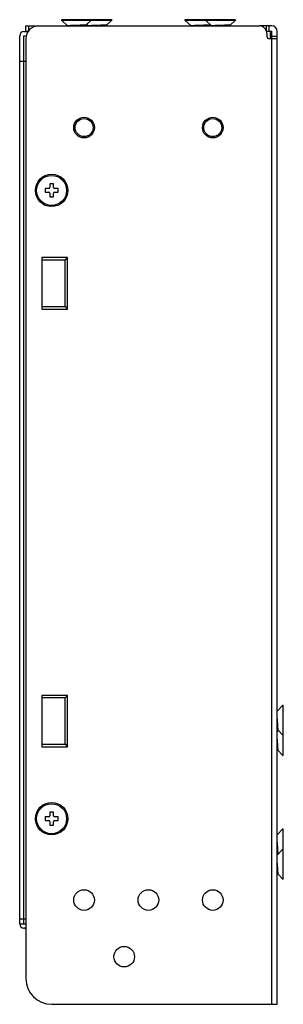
# Model space of a CAD drawing. Header units: millimetres. Extents: x 57 to 108, y 19 to 210.
import ezdxf

# ---------------------------------------------------------------- set-up
doc = ezdxf.new("R2010")
doc.units = ezdxf.units.MM
doc.header["$LTSCALE"] = 14.930504
doc.layers.get('0').update_dxf_attribs({"linetype": 'CONTINUOUS'})

msp = doc.modelspace()

# ---------------------------------------------------------------- linework, layer by layer
at = {"color": 7}
for p, q in [((57.98, 207.92), (57.98, 208.92)), ((57.98, 208.92), (103.28, 208.92)), ((58.48, 208.92), (58.48, 207.92)), ((64.87, 210.12), (64.87, 210.04)), ((74.69, 210.12), (64.87, 210.12)), ((66.05, 208.94), (64.87, 210.04)), ((64.87, 210.04), (74.69, 210.04)), ((69.45, 208.98), (69.68, 209.12)), ((69.45, 208.98), (69.45, 208.94)), ((69.51, 208.94), (70.69, 210.04)), ((69.68, 209.12), (69.51, 208.95)), ((70.05, 208.94), (69.78, 209.19)), ((70.69, 210.12), (70.69, 210.04)), ((73.45, 208.98), (73.68, 209.12)), ((73.45, 208.98), (73.45, 208.94)), ((73.51, 208.94), (74.69, 210.04)), ((73.68, 209.12), (73.51, 208.95)), ((74.69, 210.12), (74.69, 210.04)), ((88.87, 210.12), (88.87, 210.04)), ((98.69, 210.12), (88.87, 210.12)), ((90.05, 208.94), (88.87, 210.04)), ((88.87, 210.04), (98.69, 210.04)), ((92.87, 210.12), (92.87, 210.04)), ((94.05, 208.94), (92.87, 210.04)), ((93.45, 208.98), (93.68, 209.12)), ((93.45, 208.98), (93.45, 208.94)), ((93.51, 208.94), (93.78, 209.19)), ((93.68, 209.12), (93.51, 208.95)), ((97.45, 208.98), (97.68, 209.12)), ((97.45, 208.98), (97.45, 208.94)), ((97.51, 208.94), (98.69, 210.04)), ((97.68, 209.12), (97.51, 208.95)), ((98.69, 210.12), (98.69, 210.04)), ((105.78, 208.92), (103.28, 208.92)), ((104.71, 207.92), (104.71, 208.92)), ((105.19, 208.92), (105.19, 207.92)), ((56.78, 34.52), (56.78, 207.02)), ((57.58, 207.82), (58.43, 207.82)), ((57.58, 34.52), (57.58, 207.02)), ((57.58, 207.02), (58.18, 207.02)), ((57.98, 207.92), (58.48, 207.92)), ((104.71, 207.92), (105.78, 207.92)), ((104.78, 207.42), (104.78, 206.92)), ((105.49, 206.42), (105.49, 207.62)), ((105.49, 207.62), (105.68, 207.62)), ((105.68, 206.62), (105.49, 206.62)), ((105.68, 206.42), (105.68, 207.62)), ((105.78, 18.92), (105.78, 207.92)), ((105.78, 206.92), (106.78, 206.92)), ((106.78, 18.92), (106.78, 207.92)), ((57.98, 206.42), (57.98, 23.92)), ((106.78, 206.42), (105.28, 206.42)), ((57.98, 202.02), (56.78, 202.02)), ((57.58, 202.06), (57.98, 202.06)), ((62.63, 178.22), (62.63, 177.52)), ((63.33, 178.22), (62.63, 178.22)), ((63.33, 177.52), (63.33, 178.22)), ((61.73, 177.32), (61.73, 176.62)), ((62.43, 177.32), (61.73, 177.32)), ((61.73, 176.62), (62.43, 176.62)), ((62.63, 176.42), (62.63, 175.72)), ((63.33, 175.72), (63.33, 176.42)), ((64.23, 177.32), (63.53, 177.32)), ((63.53, 176.62), (64.23, 176.62)), ((64.23, 176.62), (64.23, 177.32)), ((62.63, 175.72), (63.33, 175.72)), ((61.08, 163.92), (61.08, 153.92)), ((66.08, 163.92), (61.08, 163.92)), ((65.58, 163.42), (61.08, 163.42)), ((65.58, 163.42), (66.08, 163.92)), ((65.58, 154.42), (65.58, 163.42)), ((66.08, 153.92), (66.08, 163.92)), ((61.08, 154.42), (65.58, 154.42)), ((61.08, 153.92), (66.08, 153.92)), ((65.58, 154.42), (66.08, 153.92)), ((66.08, 78.92), (61.08, 78.92)), ((61.08, 78.92), (61.08, 68.92)), ((65.58, 78.42), (61.08, 78.42)), ((65.58, 78.42), (66.08, 78.92)), ((65.58, 69.42), (65.58, 78.42)), ((66.08, 68.92), (66.08, 78.92)), ((106.8, 75.86), (107.89, 77.03)), ((107.89, 77.03), (107.98, 77.03)), ((107.89, 77.03), (107.89, 67.21)), ((107.98, 67.21), (107.98, 77.03)), ((106.8, 71.86), (107.04, 72.12)), ((106.87, 72.35), (106.92, 72.26)), ((106.92, 72.26), (106.92, 72.25)), ((106.92, 72.25), (107.89, 71.21)), ((107.89, 71.21), (107.98, 71.21)), ((61.08, 69.42), (65.58, 69.42)), ((61.08, 68.92), (66.08, 68.92)), ((65.58, 69.42), (66.08, 68.92)), ((106.87, 68.35), (106.92, 68.26)), ((106.92, 68.26), (106.92, 68.25)), ((106.92, 68.25), (107.89, 67.21)), ((107.89, 67.21), (107.98, 67.21)), ((63.33, 56.22), (62.63, 56.22)), ((62.63, 56.22), (62.63, 55.52)), ((63.33, 55.52), (63.33, 56.22)), ((62.43, 55.32), (61.73, 55.32)), ((61.73, 55.32), (61.73, 54.62)), ((61.73, 54.62), (62.43, 54.62)), ((62.63, 54.42), (62.63, 53.72)), ((62.63, 53.72), (63.33, 53.72)), ((63.33, 53.72), (63.33, 54.42)), ((64.23, 55.32), (63.53, 55.32)), ((63.53, 54.62), (64.23, 54.62)), ((64.23, 54.62), (64.23, 55.32)), ((106.8, 51.86), (107.89, 53.03)), ((107.89, 53.03), (107.98, 53.03)), ((107.89, 53.03), (107.89, 43.21)), ((107.98, 43.21), (107.98, 53.03)), ((106.8, 47.86), (107.89, 49.03)), ((106.87, 48.35), (106.92, 48.26)), ((106.92, 48.26), (106.92, 48.25)), ((106.92, 48.25), (107.04, 48.12)), ((107.89, 49.03), (107.98, 49.03)), ((106.87, 44.35), (106.92, 44.26)), ((106.92, 44.26), (106.92, 44.25)), ((106.92, 44.25), (107.89, 43.21)), ((107.89, 43.21), (107.98, 43.21)), ((56.78, 35.52), (57.98, 35.52)), ((56.78, 34.52), (57.98, 34.52)), ((57.98, 33.72), (57.58, 33.72)), ((57.78, 33.62), (57.78, 33.72)), ((57.78, 33.62), (57.98, 33.62)), ((62.98, 18.92), (106.78, 18.92))]:
    msp.add_line(p, q, dxfattribs=at)
for centre, radius in [((69.28, 189.17), 2), ((69.28, 189.17), 1.75), ((94.28, 189.17), 2), ((94.28, 189.17), 1.75), ((62.98, 176.97), 3.15), ((62.98, 176.97), 2.91), ((62.98, 54.97), 3.15), ((62.98, 54.97), 2.91), ((69.28, 39.17), 2), ((81.78, 39.17), 2), ((94.28, 39.17), 2), ((77.08, 28.17), 2)]:
    msp.add_circle(centre, radius, dxfattribs=at)
for centre, radius, start, end in [((60.48, 206.42), 2.5, 90, 180), ((103.28, 207.42), 1.5, 0, 90), ((105.78, 207.92), 1, 0, 90), ((57.58, 207.02), 0.8, 90, 180), ((105.28, 206.92), 0.5, 180, 270), ((62.43, 177.52), 0.2, 270, 360), ((62.43, 176.42), 0.2, 0, 90), ((63.53, 177.52), 0.2, 180, 270), ((63.53, 176.42), 0.2, 90, 180), ((62.43, 55.52), 0.2, 270, 360), ((63.53, 55.52), 0.2, 180, 270), ((62.43, 54.42), 0.2, 0, 90), ((63.53, 54.42), 0.2, 90, 180), ((57.58, 34.52), 0.8, 180, 270), ((62.98, 23.92), 5, 180, 270)]:
    msp.add_arc(centre, radius, start, end, dxfattribs=at)
for points, knots in [([(66.05, 208.94), (66.05, 208.94), (66.05, 208.94), (66.05, 208.94), (66.05, 208.95), (66.05, 208.95), (66.05, 208.95), (66.06, 208.95), (66.07, 208.96), (66.08, 208.96), (66.1, 208.97), (66.12, 208.97), (66.15, 208.98), (66.18, 208.98), (66.22, 208.99), (66.26, 208.99), (66.32, 209), (66.41, 209), (66.52, 209.01), (66.65, 209.02), (66.79, 209.03), (66.94, 209.04), (67.09, 209.04), (67.26, 209.05), (67.49, 209.06), (67.66, 209.06), (67.78, 209.07)], [0, 0, 0, 0, 0.003479, 0.00493, 0.006539, 0.00852, 0.01099, 0.014006, 0.017598, 0.026566, 0.03796, 0.051804, 0.068088, 0.086769, 0.107793, 0.131101, 0.156627, 0.214066, 0.279533, 0.352387, 0.431849, 0.517112, 0.607348, 0.701671, 0.799178, 1, 1, 1, 1]), ([(67.78, 209.07), (67.89, 209.07), (68.12, 209.08), (68.45, 209.09), (68.76, 209.1), (69.03, 209.1), (69.24, 209.11), (69.38, 209.11), (69.47, 209.11), (69.55, 209.12), (69.61, 209.12), (69.65, 209.12), (69.67, 209.12), (69.68, 209.12)], [0, 0, 0, 0, 0.179939, 0.354837, 0.518698, 0.665905, 0.79146, 0.844752, 0.891096, 0.9301, 0.961426, 0.984813, 1, 1, 1, 1]), ([(68.81, 208.92), (68.88, 208.93), (68.99, 208.94), (69.13, 208.95), (69.22, 208.95), (69.29, 208.96), (69.36, 208.97), (69.41, 208.97), (69.44, 208.98), (69.45, 208.98)], [0, 0, 0, 0, 0.345961, 0.498377, 0.63513, 0.754763, 0.85602, 0.938026, 1, 1, 1, 1]), ([(70.05, 208.94), (70.05, 208.94), (70.05, 208.94), (70.05, 208.94), (70.05, 208.95), (70.05, 208.95), (70.05, 208.95), (70.06, 208.95), (70.07, 208.96), (70.08, 208.96), (70.1, 208.97), (70.12, 208.97), (70.15, 208.98), (70.18, 208.98), (70.22, 208.99), (70.26, 208.99), (70.32, 209), (70.41, 209), (70.52, 209.01), (70.65, 209.02), (70.79, 209.03), (70.94, 209.04), (71.09, 209.04), (71.26, 209.05), (71.49, 209.06), (71.66, 209.06), (71.78, 209.07)], [0, 0, 0, 0, 0.003479, 0.00493, 0.006539, 0.00852, 0.01099, 0.014006, 0.017598, 0.026566, 0.03796, 0.051804, 0.068088, 0.086769, 0.107793, 0.131101, 0.156627, 0.214066, 0.279533, 0.352387, 0.431849, 0.517112, 0.607348, 0.701671, 0.799178, 1, 1, 1, 1]), ([(71.78, 209.07), (71.89, 209.07), (72.12, 209.08), (72.45, 209.09), (72.76, 209.1), (73.03, 209.1), (73.24, 209.11), (73.38, 209.11), (73.47, 209.11), (73.55, 209.12), (73.61, 209.12), (73.65, 209.12), (73.67, 209.12), (73.68, 209.12)], [0, 0, 0, 0, 0.179939, 0.354837, 0.518698, 0.665905, 0.79146, 0.844752, 0.891096, 0.9301, 0.961426, 0.984813, 1, 1, 1, 1]), ([(72.81, 208.92), (72.88, 208.93), (72.99, 208.94), (73.13, 208.95), (73.22, 208.95), (73.29, 208.96), (73.36, 208.97), (73.41, 208.97), (73.44, 208.98), (73.45, 208.98)], [0, 0, 0, 0, 0.345961, 0.498377, 0.63513, 0.754763, 0.85602, 0.938026, 1, 1, 1, 1]), ([(90.05, 208.94), (90.05, 208.94), (90.05, 208.94), (90.05, 208.94), (90.05, 208.95), (90.05, 208.95), (90.05, 208.95), (90.06, 208.95), (90.07, 208.96), (90.08, 208.96), (90.1, 208.97), (90.12, 208.97), (90.15, 208.98), (90.18, 208.98), (90.22, 208.99), (90.26, 208.99), (90.32, 209), (90.41, 209), (90.52, 209.01), (90.65, 209.02), (90.79, 209.03), (90.94, 209.04), (91.09, 209.04), (91.26, 209.05), (91.49, 209.06), (91.66, 209.06), (91.78, 209.07)], [0, 0, 0, 0, 0.003479, 0.00493, 0.006539, 0.00852, 0.01099, 0.014006, 0.017598, 0.026566, 0.03796, 0.051804, 0.068088, 0.086769, 0.107793, 0.131101, 0.156627, 0.214066, 0.279533, 0.352387, 0.431849, 0.517112, 0.607348, 0.701671, 0.799178, 1, 1, 1, 1]), ([(91.78, 209.07), (91.89, 209.07), (92.12, 209.08), (92.45, 209.09), (92.76, 209.1), (93.03, 209.1), (93.24, 209.11), (93.38, 209.11), (93.47, 209.11), (93.55, 209.12), (93.61, 209.12), (93.65, 209.12), (93.67, 209.12), (93.68, 209.12)], [0, 0, 0, 0, 0.179939, 0.354837, 0.518698, 0.665905, 0.79146, 0.844752, 0.891096, 0.9301, 0.961426, 0.984813, 1, 1, 1, 1]), ([(92.81, 208.92), (92.88, 208.93), (92.99, 208.94), (93.13, 208.95), (93.22, 208.95), (93.29, 208.96), (93.36, 208.97), (93.41, 208.97), (93.44, 208.98), (93.45, 208.98)], [0, 0, 0, 0, 0.345961, 0.498377, 0.63513, 0.754763, 0.85602, 0.938026, 1, 1, 1, 1]), ([(94.05, 208.94), (94.05, 208.94), (94.05, 208.94), (94.05, 208.94), (94.05, 208.95), (94.05, 208.95), (94.05, 208.95), (94.06, 208.95), (94.07, 208.96), (94.08, 208.96), (94.1, 208.97), (94.12, 208.97), (94.15, 208.98), (94.18, 208.98), (94.22, 208.99), (94.26, 208.99), (94.32, 209), (94.41, 209), (94.52, 209.01), (94.65, 209.02), (94.79, 209.03), (94.94, 209.04), (95.09, 209.04), (95.26, 209.05), (95.49, 209.06), (95.66, 209.06), (95.78, 209.07)], [0, 0, 0, 0, 0.003479, 0.00493, 0.006539, 0.00852, 0.01099, 0.014006, 0.017598, 0.026566, 0.03796, 0.051804, 0.068088, 0.086769, 0.107793, 0.131101, 0.156627, 0.214066, 0.279533, 0.352387, 0.431849, 0.517112, 0.607348, 0.701671, 0.799178, 1, 1, 1, 1]), ([(95.78, 209.07), (95.89, 209.07), (96.12, 209.08), (96.45, 209.09), (96.76, 209.1), (97.03, 209.1), (97.24, 209.11), (97.38, 209.11), (97.47, 209.11), (97.55, 209.12), (97.61, 209.12), (97.65, 209.12), (97.67, 209.12), (97.68, 209.12)], [0, 0, 0, 0, 0.179939, 0.354837, 0.518698, 0.665905, 0.79146, 0.844752, 0.891096, 0.9301, 0.961426, 0.984813, 1, 1, 1, 1]), ([(96.81, 208.92), (96.88, 208.93), (96.99, 208.94), (97.13, 208.95), (97.22, 208.95), (97.29, 208.96), (97.36, 208.97), (97.41, 208.97), (97.44, 208.98), (97.45, 208.98)], [0, 0, 0, 0, 0.345961, 0.498377, 0.63513, 0.754763, 0.85602, 0.938026, 1, 1, 1, 1]), ([(106.78, 74.34), (106.78, 74.26), (106.79, 74.1), (106.81, 73.86), (106.82, 73.63), (106.83, 73.4), (106.84, 73.19), (106.86, 72.99), (106.87, 72.81), (106.87, 72.69), (106.88, 72.64)], [0, 0, 0, 0, 0.139408, 0.279788, 0.418462, 0.552765, 0.680227, 0.798619, 0.905843, 1, 1, 1, 1]), ([(106.88, 72.64), (106.88, 72.61), (106.88, 72.56), (106.89, 72.49), (106.9, 72.43), (106.9, 72.37), (106.91, 72.33), (106.91, 72.3), (106.91, 72.28), (106.92, 72.27), (106.92, 72.26), (106.92, 72.26), (106.92, 72.26)], [0, 0, 0, 0, 0.209416, 0.396326, 0.559678, 0.698638, 0.812488, 0.900735, 0.935151, 0.963099, 0.984656, 1, 1, 1, 1]), ([(106.78, 70.34), (106.78, 70.26), (106.79, 70.1), (106.81, 69.86), (106.82, 69.63), (106.83, 69.4), (106.84, 69.19), (106.86, 68.99), (106.87, 68.81), (106.87, 68.69), (106.88, 68.64)], [0, 0, 0, 0, 0.139408, 0.279788, 0.418462, 0.552765, 0.680227, 0.798619, 0.905843, 1, 1, 1, 1]), ([(106.88, 68.64), (106.88, 68.61), (106.88, 68.56), (106.89, 68.49), (106.9, 68.43), (106.9, 68.37), (106.91, 68.33), (106.91, 68.3), (106.91, 68.28), (106.92, 68.27), (106.92, 68.26), (106.92, 68.26), (106.92, 68.26)], [0, 0, 0, 0, 0.209416, 0.396326, 0.559678, 0.698638, 0.812488, 0.900735, 0.935151, 0.963099, 0.984656, 1, 1, 1, 1]), ([(106.78, 50.34), (106.78, 50.26), (106.79, 50.1), (106.81, 49.86), (106.82, 49.63), (106.83, 49.4), (106.84, 49.19), (106.86, 48.99), (106.87, 48.81), (106.87, 48.69), (106.88, 48.64)], [0, 0, 0, 0, 0.139408, 0.279788, 0.418462, 0.552765, 0.680227, 0.798619, 0.905843, 1, 1, 1, 1]), ([(106.88, 48.64), (106.88, 48.61), (106.88, 48.56), (106.89, 48.49), (106.9, 48.43), (106.9, 48.37), (106.91, 48.33), (106.91, 48.3), (106.91, 48.28), (106.92, 48.27), (106.92, 48.26), (106.92, 48.26), (106.92, 48.26)], [0, 0, 0, 0, 0.209416, 0.396326, 0.559678, 0.698638, 0.812488, 0.900735, 0.935151, 0.963099, 0.984656, 1, 1, 1, 1]), ([(106.78, 46.34), (106.78, 46.26), (106.79, 46.1), (106.81, 45.86), (106.82, 45.63), (106.83, 45.4), (106.84, 45.19), (106.86, 44.99), (106.87, 44.81), (106.87, 44.69), (106.88, 44.64)], [0, 0, 0, 0, 0.139408, 0.279788, 0.418462, 0.552765, 0.680227, 0.798619, 0.905843, 1, 1, 1, 1]), ([(106.88, 44.64), (106.88, 44.61), (106.88, 44.56), (106.89, 44.49), (106.9, 44.43), (106.9, 44.37), (106.91, 44.33), (106.91, 44.3), (106.91, 44.28), (106.92, 44.27), (106.92, 44.26), (106.92, 44.26), (106.92, 44.26)], [0, 0, 0, 0, 0.209416, 0.396326, 0.559678, 0.698638, 0.812488, 0.900735, 0.935151, 0.963099, 0.984656, 1, 1, 1, 1])]:
    msp.add_open_spline(points, degree=3, knots=knots, dxfattribs=at)

doc.saveas('drawing.dxf')
